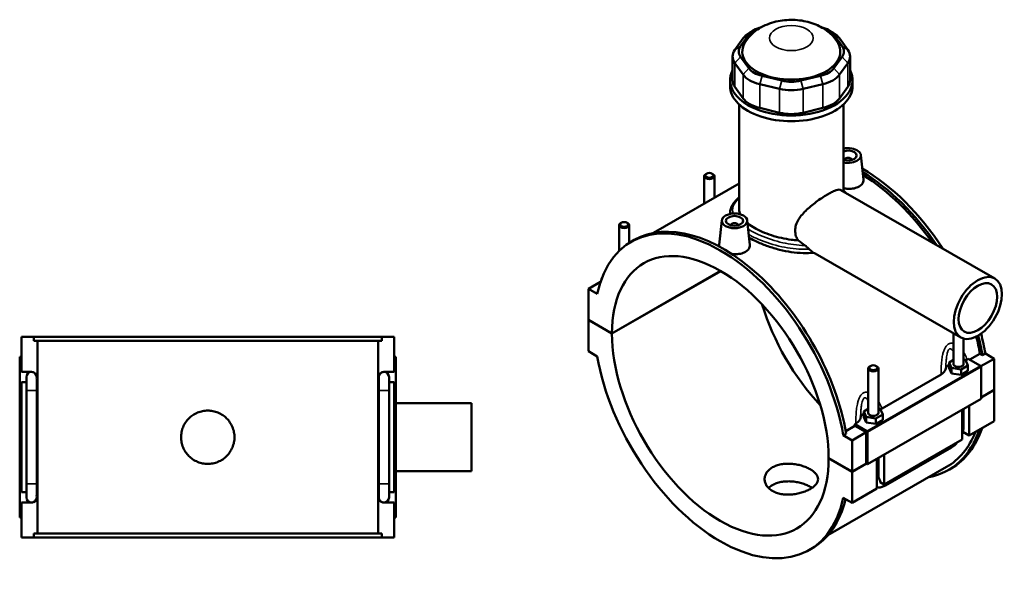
# Model space of a CAD drawing. Header units: millimetres. Extents: x 0 to 898, y -421 to 999.
# Tile 7 of 7: x 282 to 860, y 673 to 999. Entities that reach past the tile are written whole.
import ezdxf

# ---------------------------------------------------------------- set-up
doc = ezdxf.new("R2010")
doc.units = ezdxf.units.MM
doc.layers.add('Visible (ANSI)', color=7, linetype='Continuous', lineweight=50)
doc.layers.add('Visible Narrow (ANSI)', color=7, linetype='Continuous', lineweight=35)

msp = doc.modelspace()

# ---------------------------------------------------------------- linework, layer by layer
at = {"layer": 'Visible (ANSI)'}
for p, q in [((705.294, 983.929), (710.132, 990.655)), ((713.214, 993.323), (710.659, 991.84)), ((757.015, 993.323), (759.571, 991.84)), ((760.098, 990.655), (764.936, 983.929)), ((706.806, 988.505), (701.968, 981.78)), ((768.261, 981.78), (763.424, 988.505)), ((700.598, 977.813), (700.598, 963.833)), ((769.632, 977.813), (769.632, 963.833)), ((701.968, 973.846), (706.806, 967.121)), ((710.132, 970.857), (705.294, 977.583)), ((764.936, 977.583), (760.098, 970.857)), ((763.424, 967.121), (768.261, 973.846)), ((729.604, 963.583), (717.925, 966.369)), ((752.305, 966.369), (740.625, 963.583)), ((699.115, 960.448), (699.115, 963.833)), ((716.547, 961.511), (728.226, 958.725)), ((742.003, 958.725), (753.682, 961.511)), ((771.115, 960.448), (771.115, 963.833)), ((706.806, 953.141), (701.968, 959.866)), ((768.261, 959.866), (763.424, 953.141)), ((704.515, 887.676), (704.515, 949.527)), ((765.715, 898.458), (765.715, 949.527)), ((728.226, 944.745), (716.547, 947.531)), ((753.682, 947.531), (742.003, 944.745)), ((775.976, 919.844), (777.511, 905.531)), ((766.49, 917.126), (766.49, 916.939)), ((770.49, 917.126), (770.49, 916.939)), ((685.257, 908.88), (684.831, 908.632)), ((688.664, 908.88), (689.09, 908.632)), ((704.515, 903.027), (654.195, 874.05)), ((683.961, 907.416), (683.961, 891.191)), ((689.961, 907.416), (689.961, 894.646)), ((764.293, 899.277), (854.697, 847.217)), ((699.115, 885.707), (699.115, 885.185)), ((635.194, 880.05), (634.768, 879.803)), ((638.601, 880.05), (639.027, 879.803)), ((694.254, 881.405), (692.715, 867.051)), ((709.225, 881.405), (710.76, 867.091)), ((633.898, 863.363), (633.898, 878.586)), ((639.898, 868.148), (639.898, 878.586)), ((699.739, 878.5), (699.739, 878.686)), ((703.739, 878.5), (703.739, 878.686)), ((641.171, 868.918), (642.839, 869.879)), ((749.12, 861.857), (834.736, 812.554)), ((629.756, 814.917), (693.606, 851.686)), ((693.677, 851.645), (629.756, 814.835)), ((623.049, 845.289), (615.967, 841.211)), ((623.786, 847.345), (623.604, 847.241)), ((623.604, 847.241), (623.721, 847.174)), ((623.604, 846.861), (623.604, 847.241)), ((621.126, 838.24), (615.967, 841.211)), ((615.967, 841.211), (615.967, 822.857)), ((615.967, 822.857), (629.756, 814.917)), ((615.967, 822.775), (616.038, 822.816)), ((615.967, 822.775), (615.967, 804.421)), ((629.756, 814.835), (615.967, 822.775)), ((282.781, 812.886), (290.077, 812.886)), ((282.781, 792.286), (282.781, 812.886)), ((290.077, 810.526), (290.077, 812.886)), ((494.486, 812.886), (290.077, 812.886)), ((290.077, 810.526), (494.486, 810.526)), ((292.179, 697.246), (292.179, 810.526)), ((492.384, 697.246), (492.384, 810.526)), ((494.486, 812.886), (501.781, 812.886)), ((494.486, 812.886), (494.486, 810.526)), ((501.781, 792.286), (501.781, 812.886)), ((830.332, 797.005), (830.332, 815.09)), ((836.332, 797.005), (836.332, 811.89)), ((615.967, 804.421), (621.126, 801.451)), ((282.781, 801.086), (281.781, 801.086)), ((281.781, 706.686), (281.781, 801.086)), ((501.781, 801.086), (502.781, 801.086)), ((502.781, 706.686), (502.781, 801.086)), ((830.332, 799.35), (827.755, 797.866)), ((837.414, 799.356), (836.332, 799.523)), ((838.909, 796.145), (837.414, 799.356)), ((838.473, 799.65), (839.111, 800.017)), ((839.111, 800.017), (846.272, 795.893)), ((839.983, 799.515), (845.948, 802.95)), ((847.435, 802.094), (845.948, 802.95)), ((854.262, 800.084), (846.523, 795.628)), ((849.104, 803.055), (847.435, 802.094)), ((849.104, 803.055), (854.262, 800.084)), ((854.262, 800.084), (854.262, 781.73)), ((780.269, 794.297), (780.269, 768.176)), ((781.565, 795.761), (781.139, 795.513)), ((784.972, 795.761), (785.398, 795.513)), ((786.269, 794.297), (786.269, 768.176)), ((827.755, 797.866), (829.249, 794.654)), ((827.755, 794.596), (827.755, 797.866)), ((827.755, 794.596), (829.249, 791.384)), ((829.249, 794.654), (834.826, 793.794)), ((829.249, 791.384), (829.249, 794.654)), ((834.826, 793.794), (838.909, 796.145)), ((834.826, 790.524), (834.826, 793.794)), ((834.826, 790.524), (838.909, 792.875)), ((838.909, 792.875), (838.909, 796.145)), ((846.625, 795.281), (846.625, 776.518)), ((282.781, 792.286), (288.806, 792.286)), ((285.781, 789.286), (285.781, 781.286)), ((291.781, 788.904), (291.781, 789.286)), ((291.781, 781.286), (291.781, 787.531)), ((492.781, 789.286), (492.781, 788.904)), ((492.781, 787.531), (492.781, 781.286)), ((495.757, 792.286), (501.781, 792.286)), ((498.781, 781.286), (498.781, 789.286)), ((788.41, 770.821), (823.06, 790.774)), ((829.249, 791.384), (834.826, 790.524)), ((282.781, 721.486), (282.781, 786.286)), ((285.781, 786.286), (282.781, 786.286)), ((285.781, 726.486), (285.781, 781.286)), ((291.781, 726.486), (291.781, 781.286)), ((492.781, 781.286), (492.781, 726.486)), ((501.781, 786.286), (498.781, 786.286)), ((498.781, 781.286), (498.781, 726.486)), ((501.781, 721.486), (501.781, 786.286)), ((846.625, 777.333), (854.262, 781.73)), ((854.262, 781.649), (846.625, 777.251)), ((854.191, 781.689), (854.262, 781.649)), ((854.262, 781.649), (854.262, 763.295)), ((846.625, 776.518), (779.875, 738.079)), ((502.781, 773.886), (547.281, 773.886)), ((547.281, 733.886), (547.281, 773.886)), ((780.269, 770.52), (777.692, 769.036)), ((787.351, 770.527), (786.269, 770.694)), ((788.845, 767.315), (787.351, 770.527)), ((835.453, 752.463), (835.453, 770.085)), ((836.332, 760.216), (836.332, 770.591)), ((839.696, 772.528), (839.696, 754.906)), ((777.692, 769.036), (779.186, 765.825)), ((777.692, 765.766), (777.692, 769.036)), ((777.692, 765.766), (779.186, 762.555)), ((779.186, 762.555), (779.186, 765.825)), ((779.186, 765.825), (784.763, 764.964)), ((784.763, 764.964), (788.845, 767.315)), ((784.763, 761.694), (784.763, 764.964)), ((784.763, 761.694), (788.845, 764.045)), ((788.845, 764.045), (788.845, 767.315)), ((767.058, 757.52), (772.522, 760.667)), ((772.36, 761.578), (772.997, 761.945)), ((779.521, 757.454), (772.36, 761.578)), ((779.167, 756.84), (772.522, 760.667)), ((779.186, 762.555), (784.763, 761.694)), ((854.262, 763.295), (839.696, 754.906)), ((767.334, 755.967), (765.665, 755.006)), ((770.824, 752.035), (765.665, 755.006)), ((779.167, 756.84), (770.824, 752.035)), ((770.824, 733.681), (770.824, 752.035)), ((779.167, 738.486), (779.167, 756.84)), ((779.875, 738.079), (779.875, 756.842)), ((835.453, 752.463), (789.633, 726.077)), ((839.696, 754.906), (835.91, 757.087)), ((790.423, 725.504), (829.172, 747.818)), ((757.035, 741.622), (770.824, 733.681)), ((757.035, 741.54), (757.106, 741.581)), ((770.824, 733.6), (757.035, 741.54)), ((785.39, 723.634), (785.39, 741.255)), ((786.269, 741.761), (786.269, 731.386)), ((789.633, 743.698), (789.633, 726.077)), ((826.366, 736.405), (756.596, 696.227)), ((770.824, 733.681), (779.167, 738.486)), ((779.238, 738.445), (770.824, 733.6)), ((779.167, 738.486), (779.875, 738.079)), ((827.39, 734.627), (829.059, 735.588)), ((502.781, 733.886), (547.281, 733.886)), ((770.824, 715.246), (770.824, 733.6)), ((285.781, 726.486), (285.781, 718.486)), ((291.781, 720.241), (291.781, 726.486)), ((492.781, 726.486), (492.781, 720.241)), ((498.781, 718.486), (498.781, 726.486)), ((785.39, 723.634), (770.824, 715.246)), ((789.633, 726.077), (787.407, 727.359)), ((282.781, 721.486), (285.781, 721.486)), ((291.781, 718.486), (291.781, 718.867)), ((492.781, 718.867), (492.781, 718.486)), ((498.781, 721.486), (501.781, 721.486)), ((765.665, 718.216), (770.824, 715.246)), ((282.781, 694.886), (282.781, 715.486)), ((288.806, 715.486), (282.781, 715.486)), ((501.781, 715.486), (495.757, 715.486)), ((501.781, 694.886), (501.781, 715.486)), ((281.781, 706.686), (282.781, 706.686)), ((502.781, 706.686), (501.781, 706.686)), ((290.077, 694.886), (282.781, 694.886)), ((290.077, 697.246), (494.486, 697.246)), ((290.077, 694.886), (290.077, 697.246)), ((494.486, 694.886), (290.077, 694.886)), ((494.486, 697.246), (494.486, 694.886)), ((501.781, 694.886), (494.486, 694.886)), ((745.62, 687.539), (747.289, 688.5))]:
    msp.add_line(p, q, dxfattribs=at)
for centre, start, end in [((288.781, 789.286), 90, 180), ((288.781, 789.286), 0, 90), ((288.806, 789.286), 343.928972, 90), ((495.757, 789.286), 90, 196.071028), ((495.781, 789.286), 90, 180), ((495.781, 789.286), 0, 90), ((288.781, 718.486), 180, 270), ((288.781, 718.486), 270, 0), ((288.806, 718.486), 270, 16.071028), ((495.757, 718.486), 163.928972, 270), ((495.781, 718.486), 180, 270), ((495.781, 718.486), 270, 0)]:
    msp.add_arc(centre, 3, start, end, dxfattribs=at)
for centre, major_axis, ratio, start_param, end_param in [((723.435, 987.482), (-14.4, 0), 0.5758617, 5.1338837, 5.8904862), ((746.794, 987.482), (14.4, 0), 0.5758617, 0.3926991, 1.1493016), ((723.435, 984.539), (-18, 0), 0.5758617, 5.5016397, 5.8904862), ((746.794, 984.539), (-18, 0), 0.5758617, 3.5342917, 3.9231383), ((735.115, 980.756), (-28.8, 0), 0.5758617, 5.9060299, 9.8019334), ((718.598, 980.756), (-14.4, 0), 0.5758617, 5.8904862, 6.6758844), ((751.632, 980.756), (14.4, 0), 0.5758617, 5.8904862, 6.6758844), ((718.598, 977.813), (-18, 0), 0.5758617, 5.8904862, 6.6758844), ((751.632, 977.813), (18, 0), 0.5758617, 5.8904862, 6.6758844), ((735.115, 963.833), (-36, 0), 0.5758617, 5.9951502, 9.712813), ((723.435, 971.087), (18, 0), 0.5758617, 3.5342917, 4.3196899), ((723.435, 974.03), (-14.4, 0), 0.5758617, 0.3926991, 1.1780972), ((746.794, 974.03), (14.4, 0), 0.5758617, 5.1050881, 5.8904862), ((746.794, 971.087), (18, 0), 0.5758617, 5.1050881, 5.8904862), ((735.115, 960.448), (-36, 0), 0.5758617, 0, 3.1415927), ((718.598, 963.833), (-18, 0), 0.5758617, 0, 0.3926991), ((735.115, 971.245), (-14.4, 0), 0.5758617, 1.1780972, 1.9634954), ((751.632, 963.833), (18, 0), 0.5758617, 5.8904862, 6.2831853), ((735.115, 968.301), (18, 0), 0.5758617, 4.3196899, 5.1050881), ((723.435, 957.107), (-18, 0), 0.5758617, 0.3926991, 1.1780972), ((746.794, 957.107), (18, 0), 0.5758617, 5.1050881, 5.8904862), ((735.115, 954.321), (-18, 0), 0.5758617, 1.1780972, 1.9634954), ((768.49, 919.578), (7.5, 0), 0.5758617, 4.3333168, 8.2330538), ((768.49, 919.578), (5, 0), 0.5758617, 4.1239202, 8.4424504), ((768.49, 917.126), (-2, 0), 0.5758617, 2.9729035, 6.4518745), ((686.961, 907.416), (3, 0), 0.5758617, 2.360047, 7.0647309), ((776.834, 826.277), (-52.225, 90.69), 0.5780931, 4.8059022, 5.4997124), ((775.165, 825.316), (52.225, -90.69), 0.5780931, 1.7002209, 2.3325549), ((775.165, 825.316), (-51.201, 88.911), 0.5780931, 4.8681466, 5.4709821), ((693.395, 778.228), (-52.225, 90.69), 0.5780931, 4.1456146, 6.8538271), ((636.898, 878.586), (3, 0), 0.5758617, 2.360047, 7.0647309), ((695.064, 779.189), (-52.225, 90.69), 0.5780931, 4.1456146, 6.2831853), ((701.739, 878.686), (-2, 0), 0.5758617, 2.9729035, 6.4518745), ((693.395, 778.228), (-44.913, 77.993), 0.5780931, 3.9294801, 7.0699616), ((776.834, 826.277), (44.913, -77.993), 0.5780931, 4.3234397, 5.1013383), ((693.395, 778.228), (44.913, -77.993), 0.5780931, 3.9294801, 7.0699616), ((775.165, 825.316), (-51.201, 88.911), 0.5780931, 4.1500197, 4.2595713), ((775.165, 825.316), (52.225, -90.69), 0.5780931, 1.0040219, 1.1271886), ((776.834, 826.277), (-52.225, 90.69), 0.5780931, 4.1456146, 4.2700567), ((693.395, 778.228), (52.225, -90.69), 0.5780931, 4.1456146, 6.8538271), ((783.269, 794.297), (-3, 0), 0.5758617, 5.5016397, 10.2063236), ((833.332, 793.735), (-7.5, 0), 0.5758617, 5.5507827, 6.1711946), ((833.332, 797.005), (-3, 0), 0.5758617, 0, 3.1415927), ((846.272, 795.485), (-0.25, 0.433), 0.5780931, 3.9289245, 5.4997209), ((783.269, 764.906), (-7.5, 0), 0.5758617, 5.5507827, 6.1711946), ((783.269, 768.176), (-3, 0), 0.5758617, 0, 3.1415927), ((701.739, 783.033), (-51.201, 88.911), 0.5780931, 4.1500197, 4.1600208), ((775.165, 825.316), (52.225, -90.69), 0.5780931, 6.0848308, 6.7549849), ((776.834, 826.277), (52.225, -90.69), 0.5780931, 0, 0.4717996), ((779.521, 757.045), (0.25, -0.433), 0.5780931, 0.7873319, 2.3581282), ((775.165, 825.316), (51.201, -88.911), 0.5780931, 0, 0.4309558), ((695.064, 779.189), (52.225, -90.69), 0.5780931, 0, 0.5475794)]:
    msp.add_ellipse(centre, major_axis=major_axis, ratio=ratio, start_param=start_param, end_param=end_param, dxfattribs=at)
for centre, major_axis, ratio in [((686.961, 907.906), (-2.4, 0), 0.5758617), ((701.739, 881.139), (-7.5, 0), 0.5758617), ((636.898, 879.077), (-2.4, 0), 0.5758617), ((701.739, 881.139), (-5, 0), 0.5758617), ((844.716, 829.885), (-9.981, -17.332), 0.5780931), ((844.716, 829.885), (-7.985, -13.865), 0.5780931), ((783.269, 794.787), (-2.4, 0), 0.5758617)]:
    msp.add_ellipse(centre, major_axis=major_axis, ratio=ratio, dxfattribs=at)
for points, knots in [([(761.891, 986.864), (760.372, 989.072), (758.628, 990.836), (754.47, 994.179), (752.014, 995.531), (746.392, 997.869), (743.203, 998.644), (736.622, 999.454), (733.228, 999.439), (726.474, 998.541), (723.113, 997.669), (716.693, 994.773), (713.583, 992.838), (709.907, 988.95), (709.093, 987.961), (708.339, 986.864)], [1.1625536, 1.1625536, 1.1625536, 1.1625536, 1.406923, 1.406923, 1.7307308, 1.7307308, 2.1456057, 2.1456057, 2.5831393, 2.5831393, 3.0207015, 3.0207015, 3.4284314, 3.4284314, 3.5498354, 3.5498354, 3.5498354, 3.5498354]), ([(777.51, 905.531), (777.523, 905.415), (777.529, 905.3), (777.533, 904.491), (777.31, 903.749), (776.393, 902.403), (775.698, 901.8), (774.895, 901.337)], [4.71372323, 4.71372323, 4.71372323, 4.71372323, 4.76962444, 4.76962444, 5.11048528, 5.11048528, 5.45134612, 5.45134612, 5.45134612, 5.45134612]), ([(739.013, 869.734), (738.533, 870.526), (738.144, 871.361), (737.523, 873.27), (737.349, 874.354), (737.349, 876.499), (737.523, 877.596), (738.207, 879.771), (738.717, 880.851), (739.994, 882.95), (740.761, 883.972), (742.448, 885.934), (743.367, 886.873), (745.23, 888.627), (746.243, 889.506), (748.355, 891.223), (749.454, 892.061), (751.645, 893.644), (752.739, 894.391), (754.833, 895.75), (755.834, 896.363), (757.67, 897.42), (758.551, 897.891), (760.164, 898.667), (760.897, 898.971), (762.177, 899.387), (762.726, 899.499), (763.638, 899.526), (764.003, 899.444), (764.293, 899.277)], [5.5509662, 5.5509662, 5.5509662, 5.5509662, 5.871265, 5.871265, 6.2647656, 6.2647656, 6.6582661, 6.6582661, 7.0517666, 7.0517666, 7.4452672, 7.4452672, 7.8387677, 7.8387677, 8.2283629, 8.2283629, 8.617958, 8.617958, 9.0075532, 9.0075532, 9.3971484, 9.3971484, 9.7867435, 9.7867435, 10.1763387, 10.1763387, 10.5659339, 10.5659339, 10.9514091, 10.9514091, 10.9514091, 10.9514091]), ([(774.895, 901.337), (774.091, 900.875), (773.073, 900.492), (770.844, 900.025), (769.632, 899.941), (767.588, 900.019), (766.632, 900.138), (765.715, 900.338)], [0, 0, 0, 0, 0.34086084, 0.34086084, 0.68172168, 0.68172168, 0.954569, 0.954569, 0.954569, 0.954569]), ([(699.115, 885.707), (699.115, 886.565), (699.248, 887.421), (699.775, 889.137), (700.181, 889.994), (701.286, 891.748), (702.011, 892.64), (703.37, 894.022), (703.921, 894.529), (704.515, 895.028)], [19.1481417, 19.1481417, 19.1481417, 19.1481417, 19.6202589, 19.6202589, 20.1214295, 20.1214295, 20.6810663, 20.6810663, 21.0129536, 21.0129536, 21.0129536, 21.0129536]), ([(739.013, 869.734), (737.699, 869.791), (736.392, 869.902), (733.202, 870.284), (731.224, 870.625), (727.282, 871.509), (725.32, 872.053), (721.55, 873.29), (719.739, 873.985), (716.386, 875.461), (714.844, 876.241), (712.111, 877.815), (710.831, 878.659), (709.603, 879.616), (709.5, 879.696), (709.4, 879.777)], [1.9324723, 1.9324723, 1.9324723, 1.9324723, 2.3197232, 2.3197232, 2.8995109, 2.8995109, 3.4792985, 3.4792985, 4.0590862, 4.0590862, 4.6388738, 4.6388738, 5.2186615, 5.2186615, 5.2720209, 5.2720209, 5.2720209, 5.2720209]), ([(748.229, 862.375), (746.2, 862.16), (744.103, 862.094), (739.684, 862.223), (737.36, 862.447), (732.871, 863.112), (730.547, 863.577), (725.917, 864.736), (723.609, 865.429), (719.174, 866.975), (717.042, 867.828), (713.36, 869.492), (711.771, 870.292), (710.331, 871.094)], [1.4315227, 1.4315227, 1.4315227, 1.4315227, 2.0537495, 2.0537495, 2.7383326, 2.7383326, 3.4225212, 3.4225212, 4.1067097, 4.1067097, 4.7908982, 4.7908982, 5.3816953, 5.3816953, 5.3816953, 5.3816953]), ([(692.813, 866.005), (692.739, 866.258), (692.701, 866.509), (692.699, 866.852), (692.704, 866.951), (692.715, 867.051)], [4.63332081, 4.63332081, 4.63332081, 4.63332081, 4.76962444, 4.76962444, 4.82418992, 4.82418992, 4.82418992, 4.82418992]), ([(708.144, 862.898), (707.34, 862.435), (706.322, 862.053), (704.093, 861.586), (702.881, 861.502), (701.18, 861.566), (700.595, 861.621), (700.013, 861.707)], [2.72567306, 2.72567306, 2.72567306, 2.72567306, 3.0665339, 3.0665339, 3.40739474, 3.40739474, 3.57736982, 3.57736982, 3.57736982, 3.57736982]), ([(710.759, 867.091), (710.772, 866.976), (710.778, 866.86), (710.783, 866.052), (710.559, 865.31), (709.642, 863.964), (708.947, 863.361), (708.144, 862.898)], [7.43939629, 7.43939629, 7.43939629, 7.43939629, 7.49529749, 7.49529749, 7.83615834, 7.83615834, 8.17701918, 8.17701918, 8.17701918, 8.17701918]), ([(745.522, 864.555), (745.387, 864.695), (745.238, 864.846), (744.917, 865.165), (744.744, 865.334), (744.258, 865.791), (743.931, 866.083), (743.454, 866.472), (743.305, 866.588), (743.158, 866.696)], [-0.33517661, -0.33517661, -0.33517661, -0.33517661, -0.26196966, -0.26196966, -0.18626982, -0.18626982, -0.05769198, -0.05769198, 0, 0, 0, 0]), ([(748.229, 862.375), (747.451, 862.853), (746.695, 863.425), (745.837, 864.234), (745.678, 864.392), (745.522, 864.555)], [10.86344334, 10.86344334, 10.86344334, 10.86344334, 11.20759753, 11.20759753, 11.28827902, 11.28827902, 11.28827902, 11.28827902]), ([(823.06, 790.774), (823.876, 791.244), (824.533, 791.797), (825.467, 792.976), (825.756, 793.59), (825.879, 794.218)], [-0.67568477, -0.67568477, -0.67568477, -0.67568477, -0.32906402, -0.32906402, 0, 0, 0, 0]), ([(407.961, 753.886), (407.961, 752.899), (407.867, 751.88), (407.469, 749.854), (407.166, 748.846), (406.366, 746.915), (405.867, 745.99), (404.717, 744.279), (404.064, 743.493), (402.673, 742.103), (401.888, 741.45), (400.177, 740.299), (399.252, 739.801), (397.32, 739.001), (396.313, 738.698), (394.287, 738.3), (393.267, 738.206), (391.295, 738.206), (390.276, 738.3), (388.249, 738.698), (387.242, 739.001), (385.311, 739.801), (384.385, 740.299), (382.674, 741.45), (381.889, 742.103), (380.499, 743.493), (379.846, 744.279), (378.695, 745.99), (378.197, 746.915), (377.396, 748.846), (377.093, 749.854), (376.696, 751.88), (376.601, 752.899), (376.601, 754.872), (376.696, 755.891), (377.093, 757.917), (377.396, 758.925), (378.197, 760.856), (378.695, 761.781), (379.846, 763.492), (380.499, 764.278), (381.889, 765.668), (382.674, 766.321), (384.385, 767.472), (385.311, 767.97), (387.242, 768.771), (388.249, 769.073), (390.276, 769.471), (391.295, 769.566), (393.267, 769.566), (394.287, 769.471), (396.313, 769.073), (397.32, 768.771), (399.252, 767.97), (400.177, 767.472), (401.888, 766.321), (402.673, 765.668), (404.064, 764.278), (404.717, 763.492), (405.867, 761.781), (406.366, 760.856), (407.166, 758.925), (407.469, 757.917), (407.867, 755.891), (407.961, 754.872), (407.961, 753.886)], [0, 0, 0, 0, 0.2958237, 0.2958237, 0.5916473, 0.5916473, 0.887471, 0.887471, 1.1832947, 1.1832947, 1.4791128, 1.4791128, 1.7749309, 1.7749309, 2.070749, 2.070749, 2.3665671, 2.3665671, 2.6623852, 2.6623852, 2.9582033, 2.9582033, 3.2540214, 3.2540214, 3.5498395, 3.5498395, 3.8456632, 3.8456632, 4.1414868, 4.1414868, 4.4373105, 4.4373105, 4.7331342, 4.7331342, 5.0289578, 5.0289578, 5.3247815, 5.3247815, 5.6206052, 5.6206052, 5.9164288, 5.9164288, 6.2122469, 6.2122469, 6.5080651, 6.5080651, 6.8038832, 6.8038832, 7.0997013, 7.0997013, 7.3955194, 7.3955194, 7.6913375, 7.6913375, 7.9871556, 7.9871556, 8.2829737, 8.2829737, 8.5787973, 8.5787973, 8.874621, 8.874621, 9.1704447, 9.1704447, 9.4662684, 9.4662684, 9.4662684, 9.4662684]), ([(772.997, 761.945), (773.813, 762.415), (774.469, 762.967), (775.404, 764.147), (775.693, 764.761), (775.816, 765.388)], [-0.67568477, -0.67568477, -0.67568477, -0.67568477, -0.32906402, -0.32906402, 0, 0, 0, 0]), ([(835.453, 755.641), (835.66, 756.198), (835.834, 756.763), (836.203, 758.291), (836.332, 759.259), (836.332, 760.216)], [4.21285195, 4.21285195, 4.21285195, 4.21285195, 4.39822972, 4.39822972, 4.71238898, 4.71238898, 4.71238898, 4.71238898]), ([(829.172, 747.818), (830.001, 748.295), (830.775, 748.89), (831.92, 749.98), (832.328, 750.42), (832.713, 750.885)], [3.14159265, 3.14159265, 3.14159265, 3.14159265, 3.45575192, 3.45575192, 3.64408528, 3.64408528, 3.64408528, 3.64408528]), ([(746.202, 723.414), (745.505, 723.012), (744.717, 722.622), (743.002, 721.902), (742.075, 721.573), (740.144, 721.006), (739.137, 720.768), (737.114, 720.402), (736.098, 720.275), (734.132, 720.134), (733.115, 720.115), (731.092, 720.207), (730.086, 720.317), (728.154, 720.671), (727.227, 720.916), (725.513, 721.524), (724.725, 721.887), (723.33, 722.691), (722.676, 723.158), (721.524, 724.201), (721.026, 724.776), (720.226, 725.994), (719.924, 726.638), (719.529, 727.939), (719.435, 728.598), (719.435, 729.871), (719.529, 730.529), (719.924, 731.832), (720.226, 732.475), (721.026, 733.694), (721.524, 734.271), (722.676, 735.314), (723.33, 735.782), (724.725, 736.585), (725.513, 736.948), (727.227, 737.555), (728.154, 737.799), (730.086, 738.153), (731.092, 738.263), (733.115, 738.353), (734.132, 738.334), (736.098, 738.193), (737.114, 738.066), (739.137, 737.702), (740.144, 737.464), (742.075, 736.898), (743.002, 736.569), (744.717, 735.85), (745.505, 735.46), (746.9, 734.657), (747.554, 734.217), (748.706, 733.285), (749.204, 732.793), (750.003, 731.786), (750.305, 731.27), (750.701, 730.242), (750.795, 729.73), (750.795, 728.739), (750.701, 728.226), (750.305, 727.199), (750.003, 726.683), (749.204, 725.678), (748.706, 725.187), (747.554, 724.256), (746.9, 723.816), (746.202, 723.414)], [0, 0, 0, 0, 0.2959772, 0.2959772, 0.5919544, 0.5919544, 0.8879316, 0.8879316, 1.1839088, 1.1839088, 1.4798766, 1.4798766, 1.7758443, 1.7758443, 2.071812, 2.071812, 2.3677798, 2.3677798, 2.6637475, 2.6637475, 2.9597153, 2.9597153, 3.255683, 3.255683, 3.5516507, 3.5516507, 3.8476279, 3.8476279, 4.1436052, 4.1436052, 4.4395824, 4.4395824, 4.7355596, 4.7355596, 5.0315368, 5.0315368, 5.327514, 5.327514, 5.6234912, 5.6234912, 5.9194684, 5.9194684, 6.2154361, 6.2154361, 6.5114039, 6.5114039, 6.8073716, 6.8073716, 7.1033393, 7.1033393, 7.3993071, 7.3993071, 7.6952748, 7.6952748, 7.9912426, 7.9912426, 8.2872103, 8.2872103, 8.5831875, 8.5831875, 8.8791647, 8.8791647, 9.1751419, 9.1751419, 9.4711191, 9.4711191, 9.4711191, 9.4711191]), ([(786.269, 731.386), (786.269, 731.287), (786.272, 731.192), (786.284, 731.017), (786.293, 730.935), (786.314, 730.786), (786.327, 730.718), (786.354, 730.597), (786.369, 730.543), (786.398, 730.451), (786.413, 730.413), (786.427, 730.382)], [1.57079633, 1.57079633, 1.57079633, 1.57079633, 1.6466565, 1.6466565, 1.72251668, 1.72251668, 1.79837686, 1.79837686, 1.87423703, 1.87423703, 1.95009721, 1.95009721, 1.95009721, 1.95009721]), ([(786.427, 730.382), (786.681, 729.79), (786.908, 729.201), (787.202, 728.269), (787.315, 727.847), (787.398, 727.41), (787.402, 727.384), (787.407, 727.359)], [0.23169079, 0.23169079, 0.23169079, 0.23169079, 0.41096217, 0.41096217, 0.53797345, 0.53797345, 0.54599916, 0.54599916, 0.54599916, 0.54599916]), ([(747.272, 724.085), (746.931, 724.319), (746.573, 724.544), (745.505, 725.159), (744.717, 725.547), (743.003, 726.259), (742.077, 726.583), (740.145, 727.136), (739.138, 727.366), (737.115, 727.713), (736.098, 727.831), (734.132, 727.955), (733.115, 727.965), (731.091, 727.857), (730.084, 727.739), (728.153, 727.372), (727.226, 727.123), (725.512, 726.509), (724.725, 726.144), (723.33, 725.341), (722.676, 724.876), (721.977, 724.247), (721.858, 724.134), (721.743, 724.019)], [2.2093018, 2.2093018, 2.2093018, 2.2093018, 2.3665671, 2.3665671, 2.6623852, 2.6623852, 2.9582033, 2.9582033, 3.2540214, 3.2540214, 3.5498395, 3.5498395, 3.8456632, 3.8456632, 4.1414868, 4.1414868, 4.4373105, 4.4373105, 4.7331342, 4.7331342, 5.0289578, 5.0289578, 5.0919964, 5.0919964, 5.0919964, 5.0919964]), ([(785.39, 724.419), (785.631, 724.379), (785.874, 724.354), (786.926, 724.307), (787.719, 724.426), (789.152, 724.855), (789.803, 725.147), (790.423, 725.504)], [2.57223819, 2.57223819, 2.57223819, 2.57223819, 2.64878305, 2.64878305, 2.90673289, 2.90673289, 3.14159265, 3.14159265, 3.14159265, 3.14159265])]:
    msp.add_open_spline(points, degree=3, knots=knots, dxfattribs=at)
for points in [[(765.715, 899.155), (766.127, 898.711), (766.518, 898.254), (766.886, 897.784)], [(705.072, 885.008), (704.694, 885.914), (704.515, 886.811), (704.515, 887.676)], [(743.158, 866.696), (741.758, 867.722), (740.374, 868.74), (739.013, 869.734)], [(749.12, 861.857), (748.822, 862.028), (748.526, 862.201), (748.229, 862.375)], [(837.504, 799.164), (837.845, 799.313), (838.169, 799.475), (838.473, 799.65)], [(291.688, 788.455), (291.753, 788.145), (291.781, 787.821), (291.781, 787.531)], [(492.781, 787.531), (492.781, 787.821), (492.809, 788.145), (492.874, 788.455)], [(787.441, 770.334), (787.782, 770.483), (788.106, 770.646), (788.41, 770.821)], [(291.781, 720.241), (291.781, 719.95), (291.753, 719.626), (291.688, 719.316)], [(492.874, 719.316), (492.809, 719.626), (492.781, 719.95), (492.781, 720.241)]]:
    msp.add_open_spline(points, degree=3, dxfattribs=at)
at = {"layer": 'Visible Narrow (ANSI)'}
for p, q in [((710.132, 990.655), (706.806, 988.505)), ((760.098, 990.655), (763.424, 988.505)), ((705.294, 983.929), (701.968, 981.78)), ((764.936, 983.929), (768.261, 981.78)), ((705.294, 977.583), (701.968, 973.846)), ((701.968, 959.866), (701.968, 973.846)), ((764.936, 977.583), (768.261, 973.846)), ((768.261, 973.846), (768.261, 959.866)), ((710.132, 970.857), (706.806, 967.121)), ((706.806, 967.121), (706.806, 953.141)), ((717.925, 966.369), (716.547, 961.511)), ((752.305, 966.369), (753.682, 961.511)), ((760.098, 970.857), (763.424, 967.121)), ((763.424, 953.141), (763.424, 967.121)), ((716.547, 947.531), (716.547, 961.511)), ((729.604, 963.583), (728.226, 958.725)), ((740.625, 963.583), (742.003, 958.725)), ((753.682, 961.511), (753.682, 947.531)), ((728.226, 958.725), (728.226, 944.745)), ((742.003, 944.745), (742.003, 958.725)), ((846.272, 795.893), (779.521, 757.454)), ((779.875, 756.842), (846.625, 795.281)), ((291.744, 781.286), (285.818, 781.286)), ((492.818, 781.286), (498.744, 781.286)), ((291.744, 726.486), (285.818, 726.486)), ((492.818, 726.486), (498.744, 726.486))]:
    msp.add_line(p, q, dxfattribs=at)
msp.add_ellipse((735.115, 988.654), major_axis=(-12.849, 0), ratio=0.5758617, dxfattribs=at)
for centre, major_axis, ratio, start_param, end_param in [((833.332, 760.216), (3, 0), 0.5758617, 5.4977871, 6.2831853), ((827.675, 750.418), (1.497, -2.6), 0.5780931, 0, 0.7911844), ((783.269, 731.386), (3, 0), 0.5758617, 5.4977871, 6.2831853), ((788.926, 728.103), (1.497, -2.6), 0.5780931, 0, 0.7911844)]:
    msp.add_ellipse(centre, major_axis=major_axis, ratio=ratio, start_param=start_param, end_param=end_param, dxfattribs=at)
for points, knots in [([(700.923, 885.432), (700.491, 886.869), (700.522, 888.3), (701.587, 891.361), (702.773, 892.996), (704.517, 894.611)], [18.7133725, 18.7133725, 18.7133725, 18.7133725, 19.7111366, 19.7111366, 20.8547676, 20.8547676, 20.8547676, 20.8547676]), ([(743.158, 866.696), (742.527, 866.696), (741.892, 866.709), (737.028, 866.9), (732.672, 867.593), (723.863, 869.804), (719.436, 871.388), (713.449, 874.155), (711.51, 875.185), (709.779, 876.248)], [12.8831101, 12.8831101, 12.8831101, 12.8831101, 13.0805085, 13.0805085, 14.3887902, 14.3887902, 15.8120768, 15.8120768, 16.5792963, 16.5792963, 16.5792963, 16.5792963]), ([(710.117, 873.097), (711.464, 872.341), (712.911, 871.608), (718.477, 869.066), (723.08, 867.464), (732.257, 865.269), (736.804, 864.607), (742.672, 864.451), (744.109, 864.471), (745.522, 864.555)], [-16.3515392, -16.3515392, -16.3515392, -16.3515392, -15.8120768, -15.8120768, -14.3887902, -14.3887902, -13.0805085, -13.0805085, -12.6508297, -12.6508297, -12.6508297, -12.6508297]), ([(830.332, 809.174), (830.017, 809.243), (829.698, 809.279), (828.988, 809.269), (828.597, 809.202), (828, 808.992), (827.787, 808.894), (827.58, 808.775), (827.373, 808.656), (827.172, 808.515), (826.64, 808.075), (826.327, 807.736), (825.771, 806.986), (825.525, 806.578), (824.984, 805.515), (824.718, 804.83), (824.285, 803.463), (824.112, 802.783), (823.748, 801.057), (823.588, 799.999), (823.308, 797.556), (823.214, 796.169), (823.094, 793.443), (823.068, 792.102), (823.06, 790.774)], [-3.0642642, -3.0642642, -3.0642642, -3.0642642, -2.9383682, -2.9383682, -2.7844765, -2.7844765, -2.6966063, -2.6966063, -2.6966063, -2.6087362, -2.6087362, -2.4548444, -2.4548444, -2.3069676, -2.3069676, -2.0919614, -2.0919614, -1.8927285, -1.8927285, -1.5935881, -1.5935881, -1.2047056, -1.2047056, -0.8237136, -0.8237136, -0.8237136, -0.8237136]), ([(825.879, 794.218), (825.889, 794.674), (825.902, 795.128), (825.955, 796.683), (826.008, 797.778), (826.155, 799.67), (826.235, 800.478), (826.415, 801.77), (826.498, 802.272), (826.706, 803.263), (826.832, 803.747), (827.085, 804.476), (827.199, 804.748), (827.456, 805.228), (827.6, 805.433), (827.843, 805.676), (827.934, 805.748), (828.029, 805.802), (828.123, 805.857), (828.219, 805.893), (828.489, 805.946), (828.666, 805.924), (829.01, 805.79), (829.177, 805.681), (829.58, 805.33), (829.81, 805.051), (830.133, 804.571), (830.234, 804.407), (830.332, 804.235)], [1.0447043, 1.0447043, 1.0447043, 1.0447043, 1.2047056, 1.2047056, 1.5935881, 1.5935881, 1.8927285, 1.8927285, 2.0919614, 2.0919614, 2.3069676, 2.3069676, 2.4548444, 2.4548444, 2.6087362, 2.6087362, 2.6966063, 2.6966063, 2.6966063, 2.7844765, 2.7844765, 2.9383682, 2.9383682, 3.086245, 3.086245, 3.3012513, 3.3012513, 3.4024644, 3.4024644, 3.4024644, 3.4024644]), ([(838.473, 799.65), (838.029, 800.718), (837.535, 801.759), (836.774, 803.131), (836.557, 803.5), (836.332, 803.862)], [-4.56949908, -4.56949908, -4.56949908, -4.56949908, -4.18850704, -4.18850704, -4.04494832, -4.04494832, -4.04494832, -4.04494832]), ([(780.269, 780.344), (779.954, 780.414), (779.635, 780.449), (778.925, 780.439), (778.534, 780.373), (777.937, 780.163), (777.724, 780.065), (777.517, 779.945), (777.31, 779.826), (777.109, 779.686), (776.577, 779.246), (776.264, 778.907), (775.708, 778.156), (775.462, 777.749), (774.921, 776.685), (774.654, 776.001), (774.222, 774.633), (774.049, 773.954), (773.684, 772.228), (773.525, 771.169), (773.245, 768.726), (773.151, 767.339), (773.031, 764.613), (773.005, 763.273), (772.997, 761.945)], [-3.0635929, -3.0635929, -3.0635929, -3.0635929, -2.9376968, -2.9376968, -2.7838051, -2.7838051, -2.695935, -2.695935, -2.695935, -2.6080649, -2.6080649, -2.4541732, -2.4541732, -2.3062968, -2.3062968, -2.0912909, -2.0912909, -1.8920596, -1.8920596, -1.5929208, -1.5929208, -1.2040403, -1.2040403, -0.8230422, -0.8230422, -0.8230422, -0.8230422]), ([(775.816, 765.388), (775.826, 765.844), (775.839, 766.299), (775.892, 767.854), (775.945, 768.948), (776.092, 770.841), (776.172, 771.649), (776.352, 772.941), (776.435, 773.443), (776.642, 774.433), (776.769, 774.918), (777.022, 775.647), (777.136, 775.918), (777.393, 776.398), (777.537, 776.604), (777.78, 776.847), (777.871, 776.919), (777.965, 776.973), (778.06, 777.027), (778.156, 777.064), (778.426, 777.116), (778.603, 777.095), (778.946, 776.961), (779.114, 776.852), (779.517, 776.5), (779.747, 776.221), (780.07, 775.742), (780.17, 775.578), (780.269, 775.406)], [1.044033, 1.044033, 1.044033, 1.044033, 1.2040403, 1.2040403, 1.5929208, 1.5929208, 1.8920596, 1.8920596, 2.0912909, 2.0912909, 2.3062968, 2.3062968, 2.4541732, 2.4541732, 2.6080649, 2.6080649, 2.695935, 2.695935, 2.695935, 2.7838051, 2.7838051, 2.9376968, 2.9376968, 3.0855732, 3.0855732, 3.3005791, 3.3005791, 3.401793, 3.401793, 3.401793, 3.401793]), ([(788.41, 770.821), (787.966, 771.888), (787.472, 772.929), (786.711, 774.302), (786.494, 774.671), (786.269, 775.032)], [-4.56882777, -4.56882777, -4.56882777, -4.56882777, -4.18782968, -4.18782968, -4.04427699, -4.04427699, -4.04427699, -4.04427699])]:
    msp.add_open_spline(points, degree=3, knots=knots, dxfattribs=at)
msp.add_open_spline([(699.116, 885.707), (699.116, 885.534), (699.122, 885.361), (699.135, 885.188)], degree=3, dxfattribs=at)

doc.saveas('drawing.dxf')
